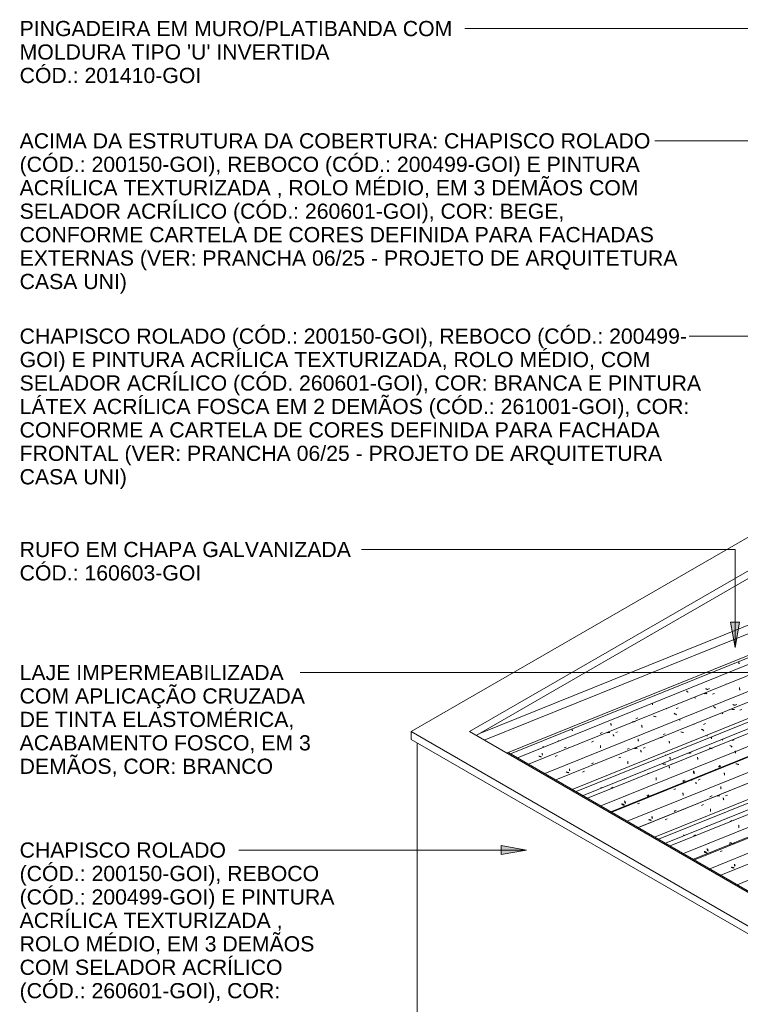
# Model space of a CAD drawing. Header units: metres. Extents: x -15.1 to 0.1, y 4 to 14.1.
# Tile 2 of 67: x -15.1 to -11.7, y 9.4 to 14.1. Entities that reach past the tile are written whole.
import ezdxf

# ---------------------------------------------------------------- set-up
doc = ezdxf.new("R2010")
doc.units = ezdxf.units.M
for name, color, linetype, lineweight in [('A-GLAZ-CWMG', 7, 'Continuous', 5), ('A-ROOF', 7, 'Continuous', 5), ('A-ROOF-OTLN', 7, 'Continuous', 5), ('G-ANNO-TEXT', 7, 'Continuous', 9), ('I-WALL', 7, 'Continuous', 5)]:
    doc.layers.add(name, color=color, linetype=linetype, lineweight=lineweight)
doc.styles.add('Arial', font='arial.ttf', dxfattribs={"height": 0.072})

# ---------------------------------------------------------------- blocks, each defined once
blk = doc.blocks.new('FP_81-ISO_01')
at = {"layer": 'A-GLAZ-CWMG'}
blk.add_line((-8.6595, 11.3186), (-11.8212, 10.0408), dxfattribs=at)
blk = doc.blocks.new('FP_82-ISO_01')
at = {"layer": 'A-GLAZ-CWMG', "color": 9, "true_color": 0xc0c0c0}
for p, q in [((-11.7485, 10.0952), (-11.7483, 10.094)), ((-11.7483, 10.094), (-11.7481, 10.0928)), ((-11.7481, 10.0928), (-11.7479, 10.0916)), ((-11.7479, 10.0916), (-11.7477, 10.0904)), ((-11.7477, 10.0904), (-11.7474, 10.0893)), ((-11.7474, 10.0893), (-11.7472, 10.0882)), ((-11.7472, 10.0882), (-11.7469, 10.0871)), ((-11.7469, 10.0871), (-11.7466, 10.0861)), ((-11.7617, 10.0805), (-11.7631, 10.0811)), ((-11.7602, 10.08), (-11.7617, 10.0805)), ((-11.7587, 10.0794), (-11.7602, 10.08)), ((-11.7573, 10.079), (-11.7587, 10.0794)), ((-11.7558, 10.0785), (-11.7573, 10.079)), ((-11.7543, 10.0781), (-11.7558, 10.0785)), ((-11.7528, 10.0777), (-11.7543, 10.0781)), ((-11.7513, 10.0774), (-11.7528, 10.0777))]:
    blk.add_line(p, q, dxfattribs=at)
blk = doc.blocks.new('FP_83-ISO_01')
at = {"layer": 'A-GLAZ-CWMG'}
blk.add_line((-8.6595, 11.4455), (-11.9505, 10.1155), dxfattribs=at)
at = {"layer": 'A-GLAZ-CWMG', "color": 9, "true_color": 0xc0c0c0}
for p, q in [((-11.7528, 10.1958), (-11.7524, 10.1959)), ((-11.7524, 10.1959), (-11.752, 10.1959)), ((-11.752, 10.1959), (-11.7515, 10.1958)), ((-11.8164, 10.1557), (-11.8069, 10.1594))]:
    blk.add_line(p, q, dxfattribs=at)
blk = doc.blocks.new('FP_84-ISO_01')
at = {"layer": 'A-GLAZ-CWMG', "color": 9, "true_color": 0xc0c0c0}
for p, q in [((-11.7727, 10.1947), (-11.7633, 10.1985)), ((-11.8909, 10.1554), (-11.8923, 10.156)), ((-11.8894, 10.1549), (-11.8909, 10.1554)), ((-11.888, 10.1544), (-11.8894, 10.1549)), ((-11.8865, 10.1539), (-11.888, 10.1544)), ((-11.885, 10.1534), (-11.8865, 10.1539)), ((-11.8835, 10.153), (-11.885, 10.1534)), ((-11.882, 10.1526), (-11.8835, 10.153)), ((-11.8805, 10.1523), (-11.882, 10.1526)), ((-11.8777, 10.1701), (-11.8776, 10.1688)), ((-11.8776, 10.1688), (-11.8774, 10.1676)), ((-11.8774, 10.1676), (-11.8771, 10.1664)), ((-11.8771, 10.1664), (-11.8769, 10.1653)), ((-11.8769, 10.1653), (-11.8767, 10.1642)), ((-11.8767, 10.1642), (-11.8764, 10.1631)), ((-11.8764, 10.1631), (-11.8761, 10.162)), ((-11.8761, 10.162), (-11.8759, 10.161))]:
    blk.add_line(p, q, dxfattribs=at)
blk = doc.blocks.new('FP_85-ISO_01')
at = {"layer": 'A-GLAZ-CWMG'}
blk.add_line((-8.6595, 11.5539), (-12.0536, 10.1821), dxfattribs=at)
blk = doc.blocks.new('FP_86-ISO_01')
at = {"layer": 'A-GLAZ-CWMG', "color": 9, "true_color": 0xc0c0c0}
for p, q in [((-11.9891, 10.2345), (-11.9889, 10.2333)), ((-11.9889, 10.2333), (-11.9887, 10.2321)), ((-11.9887, 10.2321), (-11.9885, 10.2309)), ((-11.9885, 10.2309), (-11.9882, 10.2297))]:
    blk.add_line(p, q, dxfattribs=at)
blk = doc.blocks.new('Rectangular Mullion - Telha Fibrocimento - Ondulada-V73-ISO_01')
at = {"layer": 'A-GLAZ-CWMG'}
for p, q in [((-8.6595, 11.6075), (-12.1082, 10.2137)), ((-8.6595, 11.3695), (-11.8658, 10.0737)), ((-8.6595, 11.2417), (-11.7355, 9.9985))]:
    blk.add_line(p, q, dxfattribs=at)
for name in ['FP_85-ISO_01', 'FP_86-ISO_01', 'FP_83-ISO_01', 'FP_84-ISO_01', 'FP_81-ISO_01', 'FP_82-ISO_01']:
    blk.add_blockref(name, (0, 0), dxfattribs=at)
blk = doc.blocks.new('FP_88-ISO_01')
at = {"layer": 'A-GLAZ-CWMG'}
blk.add_line((-8.6595, 11.3176), (-11.8129, 10.0432), dxfattribs=at)
blk = doc.blocks.new('FP_89-ISO_01')
at = {"layer": 'A-GLAZ-CWMG', "color": 9, "true_color": 0xc0c0c0}
for p, q in [((-11.7477, 10.0952), (-11.7475, 10.0941)), ((-11.7475, 10.0941), (-11.7473, 10.0929)), ((-11.7473, 10.0929), (-11.747, 10.0918)), ((-11.747, 10.0918), (-11.7468, 10.0907)), ((-11.7468, 10.0907), (-11.7465, 10.0896)), ((-11.7465, 10.0896), (-11.7462, 10.0886)), ((-11.7462, 10.0886), (-11.7459, 10.0876)), ((-11.7459, 10.0876), (-11.7456, 10.0866)), ((-11.7606, 10.081), (-11.7621, 10.0815)), ((-11.7591, 10.0805), (-11.7606, 10.081)), ((-11.7577, 10.0801), (-11.7591, 10.0805)), ((-11.7562, 10.0796), (-11.7577, 10.0801)), ((-11.7547, 10.0793), (-11.7562, 10.0796)), ((-11.7531, 10.0789), (-11.7547, 10.0793)), ((-11.7516, 10.0786), (-11.7531, 10.0789)), ((-11.7501, 10.0783), (-11.7516, 10.0786))]:
    blk.add_line(p, q, dxfattribs=at)
blk = doc.blocks.new('FP_90-ISO_01')
at = {"layer": 'A-GLAZ-CWMG'}
blk.add_line((-8.6595, 11.4413), (-11.9462, 10.113), dxfattribs=at)
blk = doc.blocks.new('FP_91-ISO_01')
at = {"layer": 'A-GLAZ-CWMG', "color": 9, "true_color": 0xc0c0c0}
for p, q in [((-11.77, 10.1911), (-11.7606, 10.1949)), ((-11.8882, 10.1518), (-11.8897, 10.1523)), ((-11.8868, 10.1512), (-11.8882, 10.1518)), ((-11.8853, 10.1507), (-11.8868, 10.1512)), ((-11.8838, 10.1503), (-11.8853, 10.1507)), ((-11.8823, 10.1498), (-11.8838, 10.1503)), ((-11.8808, 10.1494), (-11.8823, 10.1498)), ((-11.8793, 10.1491), (-11.8808, 10.1494)), ((-11.8778, 10.1487), (-11.8793, 10.1491)), ((-11.8751, 10.1663), (-11.8749, 10.1651)), ((-11.8749, 10.1651), (-11.8747, 10.1639)), ((-11.8747, 10.1639), (-11.8745, 10.1628)), ((-11.8745, 10.1628), (-11.8743, 10.1616)), ((-11.8743, 10.1616), (-11.874, 10.1605)), ((-11.874, 10.1605), (-11.8738, 10.1594)), ((-11.8738, 10.1594), (-11.8735, 10.1584)), ((-11.8735, 10.1584), (-11.8732, 10.1573))]:
    blk.add_line(p, q, dxfattribs=at)
blk = doc.blocks.new('FP_92-ISO_01')
at = {"layer": 'A-GLAZ-CWMG'}
blk.add_line((-8.6595, 11.5753), (-12.0827, 10.1918), dxfattribs=at)
at = {"layer": 'A-GLAZ-CWMG', "color": 9, "true_color": 0xc0c0c0}
for p, q in [((-11.8807, 10.2739), (-11.8803, 10.274)), ((-11.8803, 10.274), (-11.8799, 10.274)), ((-11.8799, 10.274), (-11.8794, 10.274)), ((-11.8794, 10.274), (-11.8789, 10.2738)), ((-11.8789, 10.2738), (-11.8784, 10.2737)), ((-11.8784, 10.2737), (-11.8779, 10.2735)), ((-11.7818, 10.3139), (-11.7837, 10.3132)), ((-11.7702, 10.2984), (-11.7607, 10.3021)), ((-11.7284, 10.2811), (-11.7283, 10.2791)), ((-11.7283, 10.2791), (-11.7282, 10.277)), ((-11.7282, 10.277), (-11.7281, 10.275)), ((-11.7281, 10.2729), (-11.7282, 10.2708)), ((-11.7282, 10.2708), (-11.7282, 10.2687)), ((-11.7281, 10.275), (-11.7281, 10.2729)), ((-11.9427, 10.2308), (-11.9332, 10.2346)), ((-11.8708, 10.1941), (-11.8718, 10.1954))]:
    blk.add_line(p, q, dxfattribs=at)
blk = doc.blocks.new('FP_94-ISO_01')
at = {"layer": 'A-GLAZ-CWMG'}
blk.add_line((-8.6595, 11.7024), (-12.2122, 10.2666), dxfattribs=at)
at = {"layer": 'A-GLAZ-CWMG', "color": 9, "true_color": 0xc0c0c0}
for p, q in [((-11.8286, 10.4189), (-11.8307, 10.4186)), ((-11.8265, 10.419), (-11.8286, 10.4189)), ((-11.8243, 10.4191), (-11.8265, 10.419)), ((-11.8222, 10.4192), (-11.8243, 10.4191)), ((-11.82, 10.4192), (-11.8222, 10.4192)), ((-11.8178, 10.4191), (-11.82, 10.4192)), ((-11.802, 10.4103), (-11.8014, 10.4089)), ((-11.79, 10.4195), (-11.7806, 10.4233)), ((-11.9049, 10.3744), (-11.8954, 10.3781)), ((-11.8014, 10.4089), (-11.8009, 10.4074)), ((-11.8009, 10.4074), (-11.8005, 10.4059)), ((-11.8005, 10.4059), (-11.8, 10.4044)), ((-11.8, 10.4044), (-11.7996, 10.4028)), ((-11.7996, 10.4028), (-11.7991, 10.4011)), ((-12.0142, 10.3471), (-12.0138, 10.3472)), ((-12.0138, 10.3472), (-12.0134, 10.3472)), ((-12.0134, 10.3472), (-12.0129, 10.3472)), ((-12.0129, 10.3472), (-12.0124, 10.3471)), ((-11.8625, 10.3582), (-11.8623, 10.3563)), ((-11.8623, 10.3563), (-11.8622, 10.3542)), ((-11.8622, 10.3542), (-11.8621, 10.3522)), ((-11.8621, 10.3522), (-11.8621, 10.3502)), ((-11.8621, 10.3502), (-11.8621, 10.3481)), ((-11.8621, 10.3481), (-11.8621, 10.346)), ((-12.0772, 10.3066), (-12.0677, 10.3103))]:
    blk.add_line(p, q, dxfattribs=at)
blk = doc.blocks.new('FP_95-ISO_01')
at = {"layer": 'A-GLAZ-CWMG', "color": 9, "true_color": 0xc0c0c0}
for p, q in [((-11.8133, 10.4633), (-11.8133, 10.4619)), ((-11.8133, 10.4619), (-11.8133, 10.4606)), ((-11.8133, 10.4606), (-11.8132, 10.4592)), ((-11.8132, 10.4592), (-11.8131, 10.4579)), ((-11.8131, 10.4579), (-11.813, 10.4566)), ((-11.8651, 10.4151), (-11.8558, 10.4189)), ((-11.813, 10.4566), (-11.8129, 10.4553)), ((-11.8129, 10.4553), (-11.8127, 10.454)), ((-11.8127, 10.454), (-11.8126, 10.4527)), ((-12.1397, 10.3213), (-12.1395, 10.3201)), ((-12.1395, 10.3201), (-12.1394, 10.3188)), ((-12.1394, 10.3188), (-12.1391, 10.3177)), ((-12.1391, 10.3177), (-12.1389, 10.3165)), ((-12.0347, 10.3457), (-12.0254, 10.3495)), ((-12.1529, 10.3066), (-12.1544, 10.3071)), ((-12.1515, 10.306), (-12.1529, 10.3066)), ((-12.15, 10.3055), (-12.1515, 10.306)), ((-12.1486, 10.305), (-12.15, 10.3055)), ((-12.1471, 10.3045), (-12.1486, 10.305)), ((-12.1456, 10.3041), (-12.1471, 10.3045)), ((-12.1441, 10.3037), (-12.1456, 10.3041)), ((-12.1426, 10.3033), (-12.1441, 10.3037)), ((-12.1389, 10.3165), (-12.1387, 10.3153)), ((-12.1387, 10.3153), (-12.1384, 10.3142)), ((-12.1384, 10.3142), (-12.1382, 10.3132)), ((-12.1382, 10.3132), (-12.1379, 10.3121))]:
    blk.add_line(p, q, dxfattribs=at)
blk = doc.blocks.new('FP_96-ISO_01')
at = {"layer": 'A-GLAZ-CWMG'}
blk.add_line((-8.6595, 11.8293), (-12.3415, 10.3412), dxfattribs=at)
at = {"layer": 'A-GLAZ-CWMG', "color": 9, "true_color": 0xc0c0c0}
for p, q in [((-11.7388, 10.5712), (-11.741, 10.5716)), ((-11.7367, 10.5707), (-11.7388, 10.5712)), ((-11.7345, 10.5702), (-11.7367, 10.5707)), ((-11.7324, 10.5696), (-11.7345, 10.5702)), ((-11.7302, 10.5689), (-11.7324, 10.5696)), ((-11.7281, 10.5682), (-11.7302, 10.5689)), ((-11.838, 10.5445), (-11.8401, 10.5439)), ((-11.8359, 10.545), (-11.838, 10.5445)), ((-11.8339, 10.5454), (-11.8359, 10.545)), ((-11.8318, 10.5457), (-11.8339, 10.5454)), ((-11.8296, 10.546), (-11.8318, 10.5457)), ((-11.8275, 10.5463), (-11.8296, 10.546)), ((-11.797, 10.5285), (-11.7966, 10.5268)), ((-11.7966, 10.5268), (-11.7962, 10.525)), ((-11.7962, 10.525), (-11.7958, 10.5233)), ((-11.7958, 10.5233), (-11.7955, 10.5214)), ((-11.7955, 10.5214), (-11.7952, 10.5196)), ((-11.7952, 10.5196), (-11.795, 10.5177)), ((-11.9587, 10.4934), (-11.9609, 10.4932)), ((-11.9566, 10.4936), (-11.9587, 10.4934)), ((-11.9545, 10.4938), (-11.9566, 10.4936)), ((-11.9523, 10.4938), (-11.9545, 10.4938)), ((-11.9501, 10.4938), (-11.9523, 10.4938)), ((-11.948, 10.4938), (-11.9501, 10.4938)), ((-11.9321, 10.4852), (-11.9316, 10.4838)), ((-11.9316, 10.4838), (-11.9311, 10.4823)), ((-11.9311, 10.4823), (-11.9306, 10.4808)), ((-11.9306, 10.4808), (-11.9301, 10.4793)), ((-11.9301, 10.4793), (-11.9297, 10.4777)), ((-11.9297, 10.4777), (-11.9292, 10.4761)), ((-11.9202, 10.4944), (-11.9107, 10.4981)), ((-12.1442, 10.4215), (-12.1438, 10.4216)), ((-12.1438, 10.4216), (-12.1434, 10.4217)), ((-12.1434, 10.4217), (-12.1429, 10.4217)), ((-12.1429, 10.4217), (-12.1425, 10.4216)), ((-12.035, 10.4492), (-12.0255, 10.4529)), ((-11.9925, 10.4332), (-11.9923, 10.4313)), ((-11.9923, 10.4313), (-11.9922, 10.4293)), ((-11.9922, 10.4293), (-11.9921, 10.4272)), ((-11.9921, 10.4272), (-11.9921, 10.4252)), ((-11.9921, 10.4252), (-11.992, 10.4231)), ((-11.992, 10.4231), (-11.9921, 10.421)), ((-12.2072, 10.3813), (-12.1977, 10.385))]:
    blk.add_line(p, q, dxfattribs=at)
blk = doc.blocks.new('FP_97-ISO_01')
at = {"layer": 'A-GLAZ-CWMG', "color": 9, "true_color": 0xc0c0c0}
for p, q in [((-11.7458, 10.6277), (-11.7459, 10.6262)), ((-11.7456, 10.6293), (-11.7458, 10.6277)), ((-11.7454, 10.6308), (-11.7456, 10.6293)), ((-11.7451, 10.6324), (-11.7454, 10.6308)), ((-11.8246, 10.5595), (-11.8153, 10.5633)), ((-11.9426, 10.5381), (-11.9425, 10.5367)), ((-11.9425, 10.5367), (-11.9425, 10.5353)), ((-11.9425, 10.5353), (-11.9424, 10.534)), ((-11.9424, 10.534), (-11.9423, 10.5327)), ((-11.9423, 10.5327), (-11.9422, 10.5313)), ((-11.9422, 10.5313), (-11.9421, 10.5301)), ((-11.9421, 10.5301), (-11.9419, 10.5288)), ((-11.9419, 10.5288), (-11.9418, 10.5275)), ((-11.9943, 10.49), (-11.9849, 10.4938)), ((-12.1639, 10.4206), (-12.1545, 10.4244)), ((-12.2821, 10.3814), (-12.2836, 10.382)), ((-12.2807, 10.3809), (-12.2821, 10.3814)), ((-12.2792, 10.3804), (-12.2807, 10.3809)), ((-12.2778, 10.3799), (-12.2792, 10.3804)), ((-12.2763, 10.3794), (-12.2778, 10.3799)), ((-12.2748, 10.379), (-12.2763, 10.3794)), ((-12.2733, 10.3786), (-12.2748, 10.379)), ((-12.2718, 10.3783), (-12.2733, 10.3786)), ((-12.2689, 10.3962), (-12.2688, 10.3949)), ((-12.2688, 10.3949), (-12.2686, 10.3937)), ((-12.2686, 10.3937), (-12.2684, 10.3925)), ((-12.2684, 10.3925), (-12.2681, 10.3914)), ((-12.2681, 10.3914), (-12.2679, 10.3902)), ((-12.2679, 10.3902), (-12.2677, 10.3891)), ((-12.2677, 10.3891), (-12.2674, 10.388)), ((-12.2674, 10.388), (-12.2671, 10.387))]:
    blk.add_line(p, q, dxfattribs=at)
blk = doc.blocks.new('FP_98-ISO_01')
at = {"layer": 'A-GLAZ-CWMG'}
blk.add_line((-8.6878, 11.9262), (-12.4446, 10.4079), dxfattribs=at)
blk = doc.blocks.new('FP_99-ISO_01')
at = {"layer": 'A-GLAZ-CWMG', "color": 9, "true_color": 0xc0c0c0}
for p, q in [((-11.8572, 10.692), (-11.8574, 10.6905)), ((-11.857, 10.6936), (-11.8572, 10.692)), ((-11.8568, 10.6951), (-11.857, 10.6936)), ((-11.8566, 10.6967), (-11.8568, 10.6951)), ((-11.8563, 10.6983), (-11.8566, 10.6967)), ((-12.0539, 10.6024), (-12.0539, 10.601)), ((-12.0539, 10.601), (-12.0538, 10.5997)), ((-12.0538, 10.5997), (-12.0538, 10.5983)), ((-12.0538, 10.5983), (-12.0537, 10.597)), ((-12.0537, 10.597), (-12.0535, 10.5957)), ((-12.0535, 10.5957), (-12.0534, 10.5944)), ((-12.0534, 10.5944), (-12.0533, 10.5931)), ((-12.0533, 10.5931), (-12.0531, 10.5919)), ((-12.3803, 10.4606), (-12.3801, 10.4593)), ((-12.3801, 10.4593), (-12.3799, 10.4581)), ((-12.3799, 10.4581), (-12.3797, 10.4569)), ((-12.3797, 10.4569), (-12.3795, 10.4558))]:
    blk.add_line(p, q, dxfattribs=at)
blk = doc.blocks.new('Rectangular Mullion - Telha Fibrocimento - Ondulada-V87-ISO_01')
at = {"layer": 'A-GLAZ-CWMG'}
for p, q in [((-6.2425, 12.9681), (-12.4993, 10.4395)), ((-8.6595, 11.7533), (-12.2568, 10.2995)), ((-8.6595, 11.6255), (-12.1266, 10.2243)), ((-8.6595, 11.492), (-11.9906, 10.1458))]:
    blk.add_line(p, q, dxfattribs=at)
for name in ['FP_98-ISO_01', 'FP_99-ISO_01', 'FP_96-ISO_01', 'FP_97-ISO_01', 'FP_94-ISO_01', 'FP_95-ISO_01', 'FP_92-ISO_01', 'FP_90-ISO_01', 'FP_91-ISO_01', 'FP_88-ISO_01', 'FP_89-ISO_01']:
    blk.add_blockref(name, (0, 0), dxfattribs=at)
blk = doc.blocks.new('FP_101-ISO_01')
at = {"layer": 'A-GLAZ-CWMG'}
blk.add_line((-8.6595, 11.7014), (-12.2039, 10.269), dxfattribs=at)
blk = doc.blocks.new('FP_102-ISO_01')
at = {"layer": 'A-GLAZ-CWMG', "color": 9, "true_color": 0xc0c0c0}
for p, q in [((-11.813, 10.4632), (-11.813, 10.4618)), ((-11.813, 10.4618), (-11.8129, 10.4605)), ((-11.8129, 10.4605), (-11.8127, 10.4591)), ((-11.8127, 10.4591), (-11.8126, 10.4579)), ((-11.8126, 10.4579), (-11.8125, 10.4566)), ((-11.7222, 10.4643), (-11.7227, 10.4642)), ((-11.864, 10.4161), (-11.8547, 10.4199)), ((-11.8125, 10.4566), (-11.8123, 10.4553)), ((-11.8123, 10.4553), (-11.8121, 10.4541)), ((-11.8121, 10.4541), (-11.8119, 10.4529)), ((-12.1389, 10.3213), (-12.1387, 10.3201)), ((-12.1387, 10.3201), (-12.1385, 10.319)), ((-12.1385, 10.319), (-12.1383, 10.3178)), ((-12.1383, 10.3178), (-12.138, 10.3167)), ((-12.138, 10.3167), (-12.1377, 10.3157)), ((-12.0335, 10.3467), (-12.0242, 10.3505)), ((-12.1519, 10.307), (-12.1534, 10.3075)), ((-12.1504, 10.3065), (-12.1519, 10.307)), ((-12.1489, 10.3061), (-12.1504, 10.3065)), ((-12.1474, 10.3056), (-12.1489, 10.3061)), ((-12.1459, 10.3052), (-12.1474, 10.3056)), ((-12.1444, 10.3049), (-12.1459, 10.3052)), ((-12.1429, 10.3045), (-12.1444, 10.3049)), ((-12.1414, 10.3043), (-12.1429, 10.3045)), ((-12.1377, 10.3157), (-12.1374, 10.3146)), ((-12.1374, 10.3146), (-12.1372, 10.3136)), ((-12.1372, 10.3136), (-12.1368, 10.3126))]:
    blk.add_line(p, q, dxfattribs=at)
blk = doc.blocks.new('FP_103-ISO_01')
at = {"layer": 'A-GLAZ-CWMG'}
blk.add_line((-8.6595, 11.8251), (-12.3372, 10.3388), dxfattribs=at)
blk = doc.blocks.new('FP_104-ISO_01')
at = {"layer": 'A-GLAZ-CWMG', "color": 9, "true_color": 0xc0c0c0}
for p, q in [((-11.7434, 10.624), (-11.7435, 10.6224)), ((-11.7432, 10.6256), (-11.7434, 10.624)), ((-11.743, 10.6272), (-11.7432, 10.6256)), ((-11.7427, 10.6288), (-11.743, 10.6272)), ((-11.822, 10.5559), (-11.8127, 10.5597)), ((-11.94, 10.5343), (-11.94, 10.533)), ((-11.94, 10.533), (-11.9399, 10.5316)), ((-11.9399, 10.5316), (-11.9399, 10.5303)), ((-11.9399, 10.5303), (-11.9398, 10.5289)), ((-11.9398, 10.5289), (-11.9396, 10.5276)), ((-11.9396, 10.5276), (-11.9395, 10.5263)), ((-11.9395, 10.5263), (-11.9393, 10.5251)), ((-11.9393, 10.5251), (-11.9392, 10.5238)), ((-11.9916, 10.4865), (-11.9823, 10.4903)), ((-12.1612, 10.417), (-12.1519, 10.4208)), ((-12.2795, 10.3778), (-12.2809, 10.3784)), ((-12.278, 10.3772), (-12.2795, 10.3778)), ((-12.2766, 10.3767), (-12.278, 10.3772)), ((-12.2751, 10.3763), (-12.2766, 10.3767)), ((-12.2736, 10.3758), (-12.2751, 10.3763)), ((-12.2721, 10.3754), (-12.2736, 10.3758)), ((-12.2706, 10.375), (-12.2721, 10.3754)), ((-12.2691, 10.3747), (-12.2706, 10.375)), ((-12.2663, 10.3924), (-12.2662, 10.3912)), ((-12.2662, 10.3912), (-12.266, 10.39)), ((-12.266, 10.39), (-12.2657, 10.3888)), ((-12.2657, 10.3888), (-12.2655, 10.3877)), ((-12.2655, 10.3877), (-12.2653, 10.3865)), ((-12.2653, 10.3865), (-12.265, 10.3854)), ((-12.265, 10.3854), (-12.2647, 10.3844)), ((-12.2647, 10.3844), (-12.2644, 10.3833))]:
    blk.add_line(p, q, dxfattribs=at)
blk = doc.blocks.new('FP_105-ISO_01')
at = {"layer": 'A-GLAZ-CWMG'}
blk.add_line((-8.6124, 11.9781), (-12.4738, 10.4176), dxfattribs=at)
at = {"layer": 'A-GLAZ-CWMG', "color": 9, "true_color": 0xc0c0c0}
for p, q in [((-11.8649, 10.6463), (-11.8671, 10.6468)), ((-11.8628, 10.6457), (-11.8649, 10.6463)), ((-11.8606, 10.645), (-11.8628, 10.6457)), ((-11.8585, 10.6443), (-11.8606, 10.645)), ((-11.8564, 10.6436), (-11.8585, 10.6443)), ((-11.8543, 10.6427), (-11.8564, 10.6436)), ((-11.8072, 10.6862), (-11.8067, 10.686)), ((-11.8067, 10.686), (-11.8062, 10.6857)), ((-11.8062, 10.6857), (-11.8056, 10.6853)), ((-11.8056, 10.6853), (-11.8051, 10.6849)), ((-11.8051, 10.6849), (-11.8045, 10.6845)), ((-11.8045, 10.6845), (-11.804, 10.6839)), ((-11.7677, 10.6575), (-11.7695, 10.6588)), ((-11.7658, 10.6563), (-11.7677, 10.6575)), ((-11.7641, 10.6549), (-11.7658, 10.6563)), ((-11.7623, 10.6536), (-11.7641, 10.6549)), ((-11.7606, 10.6522), (-11.7623, 10.6536)), ((-11.7589, 10.6508), (-11.7606, 10.6522)), ((-11.7593, 10.6817), (-11.7499, 10.6855)), ((-11.9643, 10.622), (-11.9664, 10.6216)), ((-11.9622, 10.6223), (-11.9643, 10.622)), ((-11.9601, 10.6225), (-11.9622, 10.6223)), ((-11.958, 10.6227), (-11.9601, 10.6225)), ((-11.9558, 10.6228), (-11.958, 10.6227)), ((-11.9537, 10.6229), (-11.9558, 10.6228)), ((-11.9235, 10.6024), (-11.9231, 10.6006)), ((-11.9231, 10.6006), (-11.9228, 10.5988)), ((-11.9228, 10.5988), (-11.9225, 10.597)), ((-11.9225, 10.597), (-11.9222, 10.5951)), ((-12.085, 10.5702), (-12.0871, 10.5701)), ((-12.0828, 10.5702), (-12.085, 10.5702)), ((-12.0806, 10.5702), (-12.0828, 10.5702)), ((-12.0785, 10.5701), (-12.0806, 10.5702)), ((-12.0763, 10.5699), (-12.0785, 10.5701)), ((-12.0741, 10.5697), (-12.0763, 10.5699)), ((-12.0584, 10.5597), (-12.0579, 10.5582)), ((-12.0579, 10.5582), (-12.0575, 10.5567)), ((-12.0575, 10.5567), (-12.057, 10.5551)), ((-12.057, 10.5551), (-12.0566, 10.5535)), ((-12.0566, 10.5535), (-12.0562, 10.5518)), ((-12.0562, 10.5518), (-12.0558, 10.5501)), ((-12.0464, 10.5692), (-12.037, 10.5729)), ((-11.9222, 10.5951), (-11.922, 10.5932)), ((-11.922, 10.5932), (-11.9217, 10.5913)), ((-12.1729, 10.5396), (-12.1749, 10.5389)), ((-12.1613, 10.5242), (-12.1518, 10.5279)), ((-12.1195, 10.5069), (-12.1193, 10.5049)), ((-12.1193, 10.5049), (-12.1193, 10.5028)), ((-12.3336, 10.4565), (-12.3241, 10.4602)), ((-12.2718, 10.4997), (-12.2713, 10.4997)), ((-12.2713, 10.4997), (-12.2709, 10.4997)), ((-12.2709, 10.4997), (-12.2704, 10.4997)), ((-12.2704, 10.4997), (-12.27, 10.4996)), ((-12.27, 10.4996), (-12.2695, 10.4994)), ((-12.2695, 10.4994), (-12.269, 10.4992)), ((-12.1193, 10.5028), (-12.1192, 10.5008)), ((-12.1192, 10.4966), (-12.1193, 10.4945)), ((-12.1192, 10.5008), (-12.1192, 10.4987)), ((-12.1192, 10.4987), (-12.1192, 10.4966)), ((-12.2619, 10.4198), (-12.2628, 10.421))]:
    blk.add_line(p, q, dxfattribs=at)
blk = doc.blocks.new('FP_106-ISO_01')
at = {"layer": 'A-GLAZ-CWMG', "color": 9, "true_color": 0xc0c0c0}
for p, q in [((-11.8775, 10.7035), (-11.8777, 10.702)), ((-11.8773, 10.705), (-11.8775, 10.7035)), ((-11.8771, 10.7065), (-11.8773, 10.705)), ((-11.8769, 10.708), (-11.8771, 10.7065)), ((-12.0744, 10.6139), (-12.0744, 10.6125)), ((-12.0744, 10.6125), (-12.0744, 10.6112))]:
    blk.add_line(p, q, dxfattribs=at)
blk = doc.blocks.new('FP_107-ISO_01')
at = {"layer": 'A-GLAZ-CWMG'}
blk.add_line((-6.3242, 13.03), (-12.6032, 10.4923), dxfattribs=at)
at = {"layer": 'A-GLAZ-CWMG', "color": 9, "true_color": 0xc0c0c0}
for p, q in [((-11.8068, 10.8115), (-11.8062, 10.811)), ((-11.8062, 10.811), (-11.8056, 10.8105)), ((-11.8056, 10.8105), (-11.8051, 10.8099)), ((-11.8051, 10.8099), (-11.8046, 10.8094)), ((-11.8045, 10.8093), (-11.8039, 10.8086)), ((-11.8039, 10.8086), (-11.8033, 10.8078)), ((-11.7592, 10.8295), (-11.7614, 10.8294)), ((-11.7571, 10.8296), (-11.7592, 10.8295)), ((-11.7549, 10.8296), (-11.7571, 10.8296)), ((-11.7527, 10.8296), (-11.7549, 10.8296)), ((-11.7506, 10.8294), (-11.7527, 10.8296)), ((-11.7484, 10.8293), (-11.7506, 10.8294)), ((-11.7223, 10.8259), (-11.7128, 10.8297)), ((-11.9421, 10.7597), (-11.9416, 10.7596)), ((-11.9416, 10.7596), (-11.9411, 10.7595)), ((-11.9411, 10.7595), (-11.9406, 10.7593)), ((-11.9406, 10.7593), (-11.9401, 10.7591)), ((-11.9401, 10.7591), (-11.9396, 10.7587)), ((-11.9396, 10.7587), (-11.939, 10.7584)), ((-11.8943, 10.7583), (-11.8849, 10.762)), ((-12.0991, 10.6957), (-12.1012, 10.6952)), ((-12.097, 10.6962), (-12.0991, 10.6957)), ((-12.0949, 10.6966), (-12.097, 10.6962)), ((-12.0928, 10.6969), (-12.0949, 10.6966)), ((-12.0907, 10.6972), (-12.0928, 10.6969)), ((-12.0886, 10.6974), (-12.0907, 10.6972)), ((-11.9999, 10.7222), (-12.0021, 10.7227)), ((-11.9978, 10.7217), (-11.9999, 10.7222)), ((-11.9956, 10.7212), (-11.9978, 10.7217)), ((-11.9935, 10.7206), (-11.9956, 10.7212)), ((-11.9913, 10.7199), (-11.9935, 10.7206)), ((-11.9892, 10.7192), (-11.9913, 10.7199)), ((-11.9022, 10.7349), (-11.9041, 10.7361)), ((-11.9003, 10.7337), (-11.9022, 10.7349)), ((-11.8985, 10.7324), (-11.9003, 10.7337)), ((-11.8967, 10.7311), (-11.8985, 10.7324)), ((-11.8949, 10.7298), (-11.8967, 10.7311)), ((-11.8932, 10.7284), (-11.8949, 10.7298)), ((-12.2197, 10.6446), (-12.2219, 10.6444)), ((-12.2176, 10.6448), (-12.2197, 10.6446)), ((-12.2155, 10.6449), (-12.2176, 10.6448)), ((-12.2133, 10.6449), (-12.2155, 10.6449)), ((-12.2111, 10.6449), (-12.2133, 10.6449)), ((-12.209, 10.6448), (-12.2111, 10.6449)), ((-12.1812, 10.6453), (-12.1717, 10.6491)), ((-12.058, 10.6794), (-12.0576, 10.6777)), ((-12.0576, 10.6777), (-12.0573, 10.6759)), ((-12.0573, 10.6759), (-12.0569, 10.6741)), ((-12.0569, 10.6741), (-12.0566, 10.6723)), ((-12.0566, 10.6723), (-12.0563, 10.6705)), ((-12.0563, 10.6705), (-12.0561, 10.6686)), ((-12.2959, 10.6001), (-12.2865, 10.6038)), ((-12.1931, 10.6361), (-12.1926, 10.6347)), ((-12.1926, 10.6347), (-12.1921, 10.6332)), ((-12.1921, 10.6332), (-12.1916, 10.6317)), ((-12.1916, 10.6317), (-12.1911, 10.6302)), ((-12.1911, 10.6302), (-12.1907, 10.6286)), ((-12.1907, 10.6286), (-12.1902, 10.6269)), ((-12.4052, 10.5729), (-12.4048, 10.573)), ((-12.4048, 10.573), (-12.4044, 10.573)), ((-12.4044, 10.573), (-12.4039, 10.573)), ((-12.4039, 10.573), (-12.4034, 10.5729)), ((-12.2535, 10.584), (-12.2534, 10.582)), ((-12.2534, 10.582), (-12.2533, 10.58)), ((-12.2533, 10.58), (-12.2532, 10.5779)), ((-12.2532, 10.5779), (-12.2531, 10.5759)), ((-12.2531, 10.5759), (-12.2531, 10.5738)), ((-12.2531, 10.5738), (-12.2531, 10.5717)), ((-12.4681, 10.5322), (-12.4586, 10.5359))]:
    blk.add_line(p, q, dxfattribs=at)
blk = doc.blocks.new('FP_108-ISO_01')
at = {"layer": 'A-GLAZ-CWMG', "color": 9, "true_color": 0xc0c0c0}
for p, q in [((-11.8462, 10.8424), (-11.8472, 10.8434)), ((-11.8451, 10.8414), (-11.8462, 10.8424)), ((-11.8441, 10.8404), (-11.8451, 10.8414)), ((-11.843, 10.8395), (-11.8441, 10.8404)), ((-11.8419, 10.8385), (-11.843, 10.8395)), ((-11.8407, 10.8376), (-11.8419, 10.8385)), ((-11.8396, 10.8366), (-11.8407, 10.8376)), ((-11.8384, 10.8357), (-11.8396, 10.8366)), ((-11.7551, 10.8523), (-11.7566, 10.8529)), ((-11.7537, 10.8517), (-11.7551, 10.8523)), ((-11.7523, 10.8511), (-11.7537, 10.8517)), ((-11.7508, 10.8506), (-11.7523, 10.8511)), ((-11.7493, 10.8501), (-11.7508, 10.8506)), ((-11.7478, 10.8496), (-11.7493, 10.8501)), ((-11.7464, 10.8492), (-11.7478, 10.8496)), ((-11.7471, 10.8494), (-11.7378, 10.8532)), ((-11.7449, 10.8488), (-11.7464, 10.8492)), ((-12.0075, 10.7787), (-12.0077, 10.7772)), ((-12.0073, 10.7803), (-12.0075, 10.7787)), ((-12.0071, 10.7818), (-12.0073, 10.7803)), ((-12.0068, 10.7833), (-12.0071, 10.7818)), ((-12.0865, 10.7104), (-12.0772, 10.7142)), ((-12.2562, 10.641), (-12.2469, 10.6448)), ((-12.2044, 10.6892), (-12.2043, 10.6878)), ((-12.2043, 10.6878), (-12.2043, 10.6865)), ((-12.2043, 10.6865), (-12.2042, 10.6851)), ((-12.2042, 10.6851), (-12.2042, 10.6838)), ((-12.2042, 10.6838), (-12.2041, 10.6824)), ((-12.2041, 10.6824), (-12.2039, 10.6811)), ((-12.2039, 10.6811), (-12.2038, 10.6799)), ((-12.2038, 10.6799), (-12.2036, 10.6786)), ((-12.4259, 10.5716), (-12.4166, 10.5754)), ((-12.5442, 10.5326), (-12.5456, 10.5332)), ((-12.5427, 10.532), (-12.5442, 10.5326)), ((-12.5413, 10.5315), (-12.5427, 10.532)), ((-12.5398, 10.531), (-12.5413, 10.5315)), ((-12.5383, 10.5305), (-12.5398, 10.531)), ((-12.5368, 10.5301), (-12.5383, 10.5305)), ((-12.5353, 10.5297), (-12.5368, 10.5301)), ((-12.5338, 10.5293), (-12.5353, 10.5297)), ((-12.5309, 10.5474), (-12.5307, 10.5461)), ((-12.5307, 10.5461), (-12.5306, 10.5449)), ((-12.5306, 10.5449), (-12.5304, 10.5437)), ((-12.5304, 10.5437), (-12.5301, 10.5425)), ((-12.5301, 10.5425), (-12.5299, 10.5414)), ((-12.5299, 10.5414), (-12.5297, 10.5403)), ((-12.5297, 10.5403), (-12.5294, 10.5392)), ((-12.5294, 10.5392), (-12.5291, 10.5381))]:
    blk.add_line(p, q, dxfattribs=at)
blk = doc.blocks.new('FP_109-ISO_01')
at = {"layer": 'A-GLAZ-CWMG'}
blk.add_line((-6.4537, 13.1045), (-12.7325, 10.567), dxfattribs=at)
at = {"layer": 'A-GLAZ-CWMG', "color": 9, "true_color": 0xc0c0c0}
for p, q in [((-11.7247, 10.933), (-11.7244, 10.9311)), ((-11.7244, 10.9311), (-11.7242, 10.9292)), ((-11.7242, 10.9292), (-11.7239, 10.9273)), ((-11.7239, 10.9273), (-11.7238, 10.9253)), ((-11.7238, 10.9253), (-11.7236, 10.9233)), ((-11.9371, 10.8861), (-11.9365, 10.8856)), ((-11.9365, 10.8856), (-11.9359, 10.8852)), ((-11.9359, 10.8852), (-11.9354, 10.8846)), ((-11.9354, 10.8846), (-11.9348, 10.884)), ((-11.9348, 10.884), (-11.9342, 10.8833)), ((-11.9342, 10.8833), (-11.9336, 10.8826)), ((-11.8895, 10.9042), (-11.8917, 10.904)), ((-11.8874, 10.9043), (-11.8895, 10.9042)), ((-11.8852, 10.9043), (-11.8874, 10.9043)), ((-11.8831, 10.9043), (-11.8852, 10.9043)), ((-11.8809, 10.9042), (-11.8831, 10.9043)), ((-11.8787, 10.904), (-11.8809, 10.9042)), ((-11.8526, 10.901), (-11.8431, 10.9047)), ((-11.7236, 10.9233), (-11.7235, 10.9213)), ((-12.0723, 10.8341), (-12.0718, 10.834)), ((-12.0718, 10.834), (-12.0714, 10.8339)), ((-12.0714, 10.8339), (-12.0709, 10.8338)), ((-12.0709, 10.8338), (-12.0703, 10.8336)), ((-12.0703, 10.8336), (-12.0698, 10.8333)), ((-12.0698, 10.8333), (-12.0693, 10.8329)), ((-12.0246, 10.8332), (-12.0151, 10.837)), ((-12.1301, 10.7971), (-12.1323, 10.7975)), ((-12.128, 10.7966), (-12.1301, 10.7971)), ((-12.1258, 10.7961), (-12.128, 10.7966)), ((-12.1237, 10.7955), (-12.1258, 10.7961)), ((-12.1215, 10.7949), (-12.1237, 10.7955)), ((-12.1194, 10.7942), (-12.1215, 10.7949)), ((-12.0324, 10.81), (-12.0343, 10.8112)), ((-12.0305, 10.8088), (-12.0324, 10.81)), ((-12.0286, 10.8076), (-12.0305, 10.8088)), ((-12.0268, 10.8063), (-12.0286, 10.8076)), ((-12.025, 10.8049), (-12.0268, 10.8063)), ((-12.0233, 10.8036), (-12.025, 10.8049)), ((-12.2293, 10.7702), (-12.2313, 10.7696)), ((-12.2272, 10.7707), (-12.2293, 10.7702)), ((-12.2251, 10.7711), (-12.2272, 10.7707)), ((-12.223, 10.7715), (-12.2251, 10.7711)), ((-12.2209, 10.7718), (-12.223, 10.7715)), ((-12.2188, 10.772), (-12.2209, 10.7718)), ((-12.1882, 10.7544), (-12.1878, 10.7527)), ((-12.1878, 10.7527), (-12.1874, 10.751)), ((-12.1874, 10.751), (-12.187, 10.7492)), ((-12.187, 10.7492), (-12.1867, 10.7474)), ((-12.1867, 10.7474), (-12.1864, 10.7455)), ((-12.1864, 10.7455), (-12.1861, 10.7437)), ((-12.3499, 10.7192), (-12.352, 10.7189)), ((-12.3477, 10.7194), (-12.3499, 10.7192)), ((-12.3456, 10.7195), (-12.3477, 10.7194)), ((-12.3434, 10.7196), (-12.3456, 10.7195)), ((-12.3413, 10.7196), (-12.3434, 10.7196)), ((-12.3391, 10.7195), (-12.3413, 10.7196)), ((-12.3232, 10.7109), (-12.3227, 10.7096)), ((-12.3227, 10.7096), (-12.3222, 10.7081)), ((-12.3222, 10.7081), (-12.3217, 10.7066)), ((-12.3217, 10.7066), (-12.3212, 10.7051)), ((-12.3212, 10.7051), (-12.3208, 10.7035)), ((-12.3208, 10.7035), (-12.3203, 10.7019)), ((-12.3113, 10.7202), (-12.3019, 10.7239)), ((-12.5352, 10.6472), (-12.5348, 10.6474)), ((-12.5348, 10.6474), (-12.5344, 10.6474)), ((-12.5344, 10.6474), (-12.5339, 10.6474)), ((-12.5339, 10.6474), (-12.5335, 10.6474)), ((-12.426, 10.6749), (-12.4166, 10.6786)), ((-12.3835, 10.659), (-12.3834, 10.657)), ((-12.3834, 10.657), (-12.3833, 10.655)), ((-12.3833, 10.655), (-12.3832, 10.653)), ((-12.3832, 10.653), (-12.3831, 10.6509)), ((-12.3831, 10.6509), (-12.3831, 10.6488)), ((-12.3831, 10.6488), (-12.3831, 10.6467)), ((-12.5981, 10.6069), (-12.5886, 10.6107))]:
    blk.add_line(p, q, dxfattribs=at)
blk = doc.blocks.new('FP_110-ISO_01')
at = {"layer": 'A-GLAZ-CWMG', "color": 9, "true_color": 0xc0c0c0}
for p, q in [((-11.8843, 10.927), (-11.8857, 10.9276)), ((-11.8828, 10.9265), (-11.8843, 10.927)), ((-11.8814, 10.9259), (-11.8828, 10.9265)), ((-11.8799, 10.9254), (-11.8814, 10.9259)), ((-11.8784, 10.9249), (-11.8799, 10.9254)), ((-11.8769, 10.9245), (-11.8784, 10.9249)), ((-11.8755, 10.924), (-11.8769, 10.9245)), ((-11.8762, 10.9242), (-11.8669, 10.928)), ((-11.874, 10.9237), (-11.8755, 10.924)), ((-11.7882, 10.9486), (-11.7897, 10.9485)), ((-11.7871, 10.9487), (-11.7882, 10.9486)), ((-11.9754, 10.9171), (-11.9764, 10.9181)), ((-11.9744, 10.9161), (-11.9754, 10.9171)), ((-11.9733, 10.9151), (-11.9744, 10.9161)), ((-11.9722, 10.9142), (-11.9733, 10.9151)), ((-11.9711, 10.9132), (-11.9722, 10.9142)), ((-11.9699, 10.9123), (-11.9711, 10.9132)), ((-11.9688, 10.9113), (-11.9699, 10.9123)), ((-11.9676, 10.9104), (-11.9688, 10.9113)), ((-12.1368, 10.8535), (-12.1369, 10.8519)), ((-12.1366, 10.855), (-12.1368, 10.8535)), ((-12.1363, 10.8566), (-12.1366, 10.855)), ((-12.1361, 10.8582), (-12.1363, 10.8566)), ((-12.2157, 10.7853), (-12.2063, 10.7891)), ((-12.3336, 10.764), (-12.3336, 10.7626)), ((-12.3336, 10.7626), (-12.3335, 10.7612)), ((-12.3335, 10.7612), (-12.3335, 10.7599)), ((-12.3335, 10.7599), (-12.3334, 10.7585)), ((-12.3334, 10.7585), (-12.3333, 10.7572)), ((-12.3333, 10.7572), (-12.3331, 10.7559)), ((-12.3331, 10.7559), (-12.333, 10.7547)), ((-12.333, 10.7547), (-12.3328, 10.7534)), ((-12.3854, 10.7159), (-12.376, 10.7197)), ((-12.5551, 10.6465), (-12.5457, 10.6503)), ((-12.6734, 10.6074), (-12.6748, 10.608)), ((-12.6719, 10.6069), (-12.6734, 10.6074)), ((-12.6705, 10.6063), (-12.6719, 10.6069)), ((-12.669, 10.6059), (-12.6705, 10.6063)), ((-12.6675, 10.6054), (-12.669, 10.6059)), ((-12.666, 10.605), (-12.6675, 10.6054)), ((-12.6645, 10.6046), (-12.666, 10.605)), ((-12.663, 10.6042), (-12.6645, 10.6046)), ((-12.6601, 10.6222), (-12.66, 10.621)), ((-12.66, 10.621), (-12.6598, 10.6197)), ((-12.6598, 10.6197), (-12.6596, 10.6185)), ((-12.6596, 10.6185), (-12.6594, 10.6174)), ((-12.6594, 10.6174), (-12.6591, 10.6162)), ((-12.6591, 10.6162), (-12.6589, 10.6151)), ((-12.6589, 10.6151), (-12.6586, 10.614)), ((-12.6586, 10.614), (-12.6583, 10.613))]:
    blk.add_line(p, q, dxfattribs=at)
blk = doc.blocks.new('FP_111-ISO_01')
at = {"layer": 'A-GLAZ-CWMG', "color": 9, "true_color": 0xc0c0c0}
for p, q in [((-11.7281, 11.0556), (-11.7278, 11.0546)), ((-11.7278, 11.0546), (-11.7276, 11.0533)), ((-11.7276, 11.0533), (-11.7273, 11.052)), ((-11.7273, 11.052), (-11.727, 11.0506)), ((-11.727, 11.0506), (-11.7268, 11.0492)), ((-11.7268, 11.0492), (-11.7266, 11.0478)), ((-11.7266, 11.0478), (-11.7264, 11.0463)), ((-12.5179, 10.7364), (-12.5178, 10.7359)), ((-12.5178, 10.7359), (-12.5175, 10.7346)), ((-12.5175, 10.7346), (-12.5173, 10.7333)), ((-12.5173, 10.7333), (-12.517, 10.7319)), ((-12.517, 10.7319), (-12.5168, 10.7305)), ((-12.5168, 10.7305), (-12.5166, 10.7291)), ((-12.5166, 10.7291), (-12.5164, 10.7277)), ((-12.6564, 10.6529), (-12.6574, 10.6539)), ((-12.6555, 10.6519), (-12.6564, 10.6529)), ((-12.6547, 10.6508), (-12.6555, 10.6519)), ((-12.6538, 10.6498), (-12.6547, 10.6508)), ((-12.5823, 10.6798), (-12.5824, 10.6787)), ((-12.5821, 10.681), (-12.5823, 10.6798)), ((-12.582, 10.6821), (-12.5821, 10.681))]:
    blk.add_line(p, q, dxfattribs=at)
blk = doc.blocks.new('Rectangular Mullion - Telha Fibrocimento - Ondulada-V100-ISO_01')
at = {"layer": 'A-GLAZ-CWMG'}
for p, q in [((-6.5217, 13.1282), (-12.7773, 10.6)), ((-6.3923, 13.0534), (-12.6478, 10.5253)), ((-6.2623, 12.9781), (-12.5176, 10.4501)), ((-8.6595, 11.8758), (-12.3816, 10.3715))]:
    blk.add_line(p, q, dxfattribs=at)
for name in ['FP_111-ISO_01', 'FP_109-ISO_01', 'FP_110-ISO_01', 'FP_107-ISO_01', 'FP_108-ISO_01', 'FP_105-ISO_01', 'FP_106-ISO_01', 'FP_103-ISO_01', 'FP_104-ISO_01', 'FP_101-ISO_01', 'FP_102-ISO_01']:
    blk.add_blockref(name, (0, 0), dxfattribs=at)
blk = doc.blocks.new('RUFO_1_ - RUFO_1_-1923193-ISO_01')
at = {"layer": 'A-ROOF'}
for p, q in [((-13.2805, 10.7241), (-10.6288, 12.2551)), ((-13.0047, 10.7241), (-10.4909, 12.1755)), ((-10.4909, 12.1387), (-12.9729, 10.7058)), ((-13.2805, 10.6874), (-13.2805, 10.7241)), ((-13.2805, 10.7241), (-11.1875, 9.5157)), ((-11.1875, 9.6749), (-13.0047, 10.7241)), ((-11.1875, 9.479), (-13.2805, 10.6874))]:
    blk.add_line(p, q, dxfattribs=at)

msp = doc.modelspace()

# ---------------------------------------------------------------- hatches: boundary and pattern name
at = {"layer": 'G-ANNO-TEXT'}
for points in [[(-11.7451, 11.1232), (-11.724, 11.2432), (-11.7663, 11.2432)], [(-12.7342, 10.1626), (-12.8542, 10.1837), (-12.8542, 10.1414)]]:
    msp.add_hatch(color=256, dxfattribs=at).paths.add_polyline_path(points)

# ---------------------------------------------------------------- linework, layer by layer
at = {"layer": 'A-ROOF-OTLN'}
for p, q in [((-12.8288, 10.6226), (-6.7837, 13.0657)), ((-12.8097, 10.6187), (-6.7783, 13.0562)), ((-12.8095, 10.6186), (-6.7793, 13.0556)), ((-12.9602, 10.7131), (-10.4194, 11.7399)), ((-12.9341, 10.6833), (-10.5022, 11.6662)), ((-11.1921, 9.6848), (-12.8184, 10.6237))]:
    msp.add_line(p, q, dxfattribs=at)
at = {"layer": 'G-ANNO-TEXT'}
for p, q in [((-12.7874, 14.0575), (-13.0261, 14.0575)), ((-7.9862, 14.0575), (-12.7874, 14.0575)), ((-11.4216, 13.525), (-12.1265, 13.525)), ((-11.8888, 12.5992), (-11.9625, 12.5992)), ((-10.0309, 12.5992), (-11.8888, 12.5992)), ((-13.5131, 11.5878), (-13.5156, 11.5878)), ((-11.7451, 11.5878), (-13.5131, 11.5878)), ((-11.7451, 11.1232), (-11.7451, 11.5878)), ((-11.724, 11.2432), (-11.7663, 11.2432)), ((-11.7663, 11.2432), (-11.7451, 11.1232)), ((-11.7451, 11.1232), (-11.724, 11.2432)), ((-13.5911, 11.0044), (-13.8066, 11.0044)), ((-10.6366, 11.0044), (-13.5911, 11.0044)), ((-12.7342, 10.1626), (-12.8542, 10.1837)), ((-12.8542, 10.1837), (-12.8542, 10.1414)), ((-13.5483, 10.1626), (-14.0977, 10.1626)), ((-12.7342, 10.1626), (-13.5483, 10.1626)), ((-12.8542, 10.1414), (-12.7342, 10.1626))]:
    msp.add_line(p, q, dxfattribs=at)
at = {"layer": 'I-WALL'}
msp.add_line((-13.2522, 7.1805), (-13.2522, 10.6711), dxfattribs=at)

# ---------------------------------------------------------------- block references
at = {"layer": 'A-GLAZ-CWMG'}
for name in ['Rectangular Mullion - Telha Fibrocimento - Ondulada-V100-ISO_01', 'Rectangular Mullion - Telha Fibrocimento - Ondulada-V87-ISO_01', 'Rectangular Mullion - Telha Fibrocimento - Ondulada-V73-ISO_01']:
    msp.add_blockref(name, (0, 0), dxfattribs=at)
at = {"layer": 'A-ROOF'}
msp.add_blockref('RUFO_1_ - RUFO_1_-1923193-ISO_01', (0, 0), dxfattribs=at)

# ---------------------------------------------------------------- texts
at = {"layer": 'G-ANNO-TEXT', "char_height": 0.072, "attachment_point": 1, "style": 'Arial'}
for s, insert, width in [('PINGADEIRA EM MURO/PLATIBANDA COM ', (-15.1367, 14.0935), 2.459577), ("MOLDURA TIPO 'U' INVERTIDA", (-15.1367, 13.9823), 1.734852), ('CÓD.: 201410-GOI', (-15.1367, 13.8712), 1.019746), ('ACIMA DA ESTRUTURA DA COBERTURA: CHAPISCO ROLADO', (-15.1367, 13.561), 3.549872), ('(CÓD.: 200150-GOI), REBOCO (CÓD.: 200499-GOI) E PINTURA', (-15.1367, 13.4499), 3.476117), ('ACRÍLICA TEXTURIZADA , ROLO MÉDIO, EM 3 DEMÃOS COM', (-15.1367, 13.3388), 3.469704), ('SELADOR ACRÍLICO (CÓD.: 260601-GOI), COR: BEGE,', (-15.1367, 13.2276), 3.052826), ('CONFORME CARTELA DE CORES DEFINIDA PARA FACHADAS', (-15.1367, 13.1165), 3.572319), ('EXTERNAS (VER: PRANCHA 06/25 - PROJETO DE ARQUITETURA', (-15.1367, 13.0054), 3.707003), ('CASA UNI)', (-15.1367, 12.8943), 0.599662), ('CHAPISCO ROLADO (CÓD.: 200150-GOI), REBOCO (CÓD.: 200499-', (-15.1367, 12.6352), 3.748691), ('GOI) E PINTURA ACRÍLICA TEXTURIZADA, ROLO MÉDIO, COM', (-15.1367, 12.5241), 3.527425), ('SELADOR ACRÍLICO (CÓD. 260601-GOI), COR: BRANCA E PINTURA', (-15.1367, 12.4129), 3.822446), ('LÁTEX ACRÍLICA FOSCA EM 2 DEMÃOS (CÓD.: 261001-GOI), COR:', (-15.1367, 12.3018), 3.758311), ('CONFORME A CARTELA DE CORES DEFINIDA PARA FACHADA', (-15.1367, 12.1907), 3.604387), ('FRONTAL (VER: PRANCHA 06/25 - PROJETO DE ARQUITETURA', (-15.1367, 12.0796), 3.620421), ('CASA UNI)', (-15.1367, 11.9684), 0.599662), ('RUFO EM CHAPA GALVANIZADA', (-15.1367, 11.6238), 1.866329), ('CÓD.: 160603-GOI', (-15.1367, 11.5127), 1.019746), ('LAJE IMPERMEABILIZADA ', (-15.1367, 11.0404), 1.513586), ('COM APLICAÇÃO CRUZADA ', (-15.1367, 10.9293), 1.638649), ('DE TINTA ELASTOMÉRICA, ', (-15.1367, 10.8181), 1.574514), ('ACABAMENTO FOSCO, EM 3 ', (-15.1367, 10.707), 1.673923), ('DEMÃOS, COR: BRANCO', (-15.1367, 10.5959), 1.427004), ('CHAPISCO ROLADO', (-15.1367, 10.1986), 1.160843), ('(CÓD.: 200150-GOI), REBOCO ', (-15.1367, 10.0875), 1.712405), ('(CÓD.: 200499-GOI) E PINTURA', (-15.1367, 9.9763), 1.763713), ('ACRÍLICA TEXTURIZADA , ', (-15.1367, 9.8652), 1.503966), ('ROLO MÉDIO, EM 3 DEMÃOS ', (-15.1367, 9.7541), 1.686751), ('COM SELADOR ACRÍLICO ', (-15.1367, 9.643), 1.507173), ('(CÓD.: 260601-GOI), COR: ', (-15.1367, 9.5318), 1.491139)]:
    msp.add_mtext(s, dxfattribs=dict(at, insert=insert, width=width))

doc.saveas('drawing.dxf')
